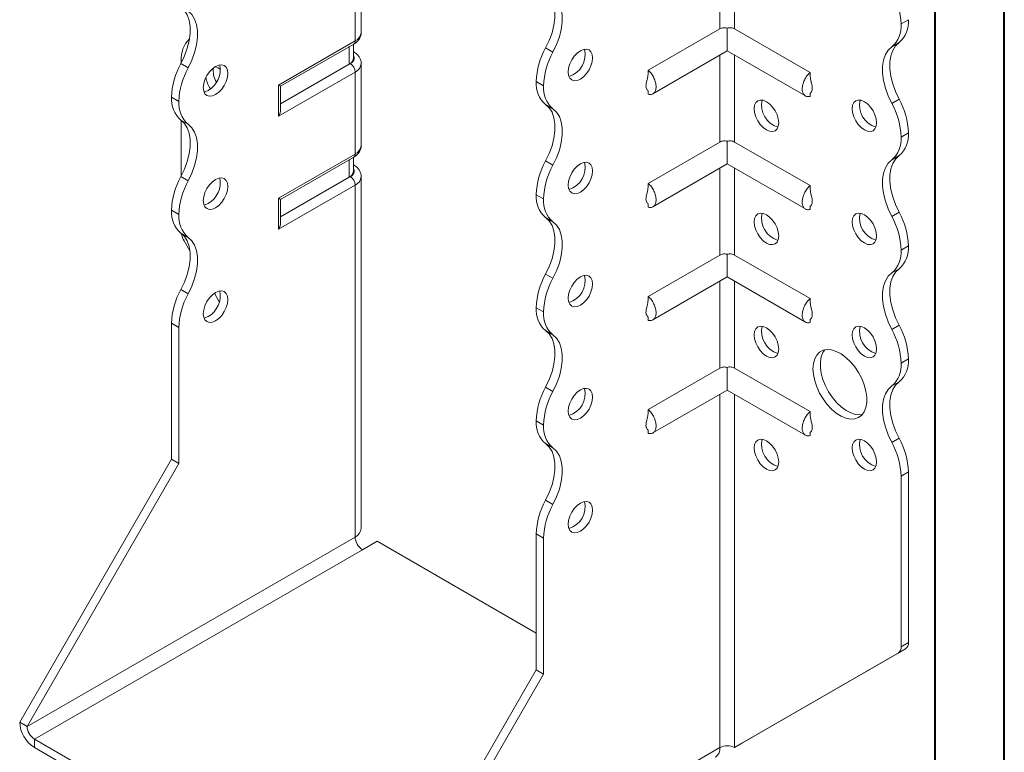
# Model space of a CAD drawing. Header units: millimetres. Extents: x 0 to 210, y 0 to 297.
# Tile 3 of 6: x 139 to 210, y 59 to 112. Entities that reach past the tile are written whole.
import ezdxf

# ---------------------------------------------------------------- set-up
doc = ezdxf.new("R2010")
doc.units = ezdxf.units.MM

msp = doc.modelspace()

# ---------------------------------------------------------------- linework, layer by layer
at = {"color": 7, "linetype": 'Continuous', "lineweight": 40}
for p, q in [((210.079, 0.215), (210.079, 297.215)), ((205.079, 5.215), (205.079, 292.215))]:
    msp.add_line(p, q, dxfattribs=at)
at = {"color": 7, "linetype": 'Continuous', "lineweight": 15}
for p, q in [((163.646, 111.441), (163.646, 117.361)), ((189.546, 117.972), (189.546, 111.695)), ((190.607, 111.695), (190.607, 117.972)), ((163.206, 110.829), (163.206, 116.749)), ((203.158, 112.364), (202.627, 112.058)), ((202.627, 112.057), (203.158, 112.364)), ((203.158, 112.364), (203.158, 112.364)), ((189.546, 111.695), (184.374, 108.71)), ((190.076, 111.75), (190.076, 110.112)), ((190.607, 111.695), (196.051, 108.552)), ((202.627, 112.058), (202.627, 112.057)), ((157.68, 107.639), (163.206, 110.829)), ((157.827, 107.554), (163.103, 110.6)), ((162.787, 109.158), (162.787, 110.417)), ((163.079, 109.566), (163.079, 110.587)), ((176.963, 110.324), (177.493, 110.018)), ((202.482, 110.712), (201.952, 110.406)), ((163.103, 110.037), (163.079, 110.05)), ((163.103, 110.037), (163.079, 110.048)), ((184.711, 107.015), (190.076, 110.112)), ((189.546, 109.806), (189.546, 103.53)), ((190.076, 110.112), (195.714, 106.858)), ((190.607, 103.53), (190.607, 109.806)), ((150.623, 109.198), (151.153, 108.892)), ((150.655, 109.399), (150.655, 109.259)), ((162.787, 109.158), (157.827, 106.294)), ((162.853, 109.196), (162.787, 109.158)), ((163.646, 103.276), (163.646, 109.196)), ((163.206, 108.583), (157.68, 105.393)), ((163.206, 102.663), (163.206, 108.583)), ((157.68, 105.393), (157.68, 107.639)), ((157.827, 105.886), (157.827, 107.554)), ((176.818, 107.587), (176.288, 107.893)), ((176.288, 107.892), (176.288, 107.893)), ((176.288, 107.892), (176.818, 107.586)), ((176.818, 107.586), (176.818, 107.587)), ((150.478, 106.462), (149.948, 106.768)), ((149.948, 106.767), (149.948, 106.768)), ((149.948, 106.767), (150.478, 106.461)), ((184.373, 107.204), (184.374, 106.981)), ((196.051, 107.041), (196.051, 106.824)), ((150.478, 106.461), (150.478, 106.462)), ((177.493, 105.935), (176.963, 106.242)), ((201.952, 106.323), (202.482, 106.629)), ((151.153, 104.81), (150.623, 105.116)), ((150.655, 105.093), (150.655, 101.094)), ((203.158, 104.198), (202.627, 103.892)), ((202.627, 103.891), (203.158, 104.197)), ((202.627, 103.892), (202.627, 103.891)), ((203.158, 104.198), (203.158, 104.197)), ((189.546, 103.53), (184.374, 100.544)), ((190.076, 103.584), (190.076, 101.947)), ((190.607, 103.53), (196.051, 100.387)), ((157.68, 99.473), (163.206, 102.663)), ((157.827, 99.389), (163.103, 102.435)), ((163.079, 101.4), (163.079, 102.421)), ((202.483, 102.547), (201.952, 102.241)), ((162.787, 100.992), (162.787, 102.252)), ((163.103, 101.871), (163.079, 101.885)), ((163.103, 101.872), (163.079, 101.883)), ((176.963, 102.159), (177.493, 101.852)), ((184.711, 98.85), (190.076, 101.947)), ((190.076, 101.947), (195.714, 98.692)), ((150.623, 101.033), (151.153, 100.727)), ((162.787, 100.992), (157.827, 98.129)), ((162.853, 101.03), (162.787, 100.992)), ((163.646, 75.615), (163.646, 101.03)), ((189.546, 101.641), (189.546, 95.365)), ((190.607, 95.365), (190.607, 101.641)), ((163.206, 100.418), (157.68, 97.228)), ((163.206, 75.003), (163.206, 100.418)), ((176.818, 99.421), (176.288, 99.727)), ((176.288, 99.727), (176.818, 99.421)), ((176.288, 99.727), (176.288, 99.727)), ((157.68, 97.228), (157.68, 99.473)), ((157.827, 97.721), (157.827, 99.389)), ((176.818, 99.421), (176.818, 99.421)), ((184.373, 99.039), (184.374, 98.816)), ((196.051, 98.876), (196.051, 98.659)), ((150.478, 98.297), (149.948, 98.603)), ((149.948, 98.602), (149.948, 98.603)), ((149.948, 98.602), (150.478, 98.296)), ((150.478, 98.296), (150.478, 98.297)), ((201.952, 98.157), (202.483, 98.463)), ((177.493, 97.77), (176.963, 98.076)), ((151.154, 96.645), (150.623, 96.951)), ((151.279, 95.662), (150.862, 96.384)), ((203.158, 96.033), (202.627, 95.727)), ((202.627, 95.726), (203.158, 96.032)), ((203.158, 96.033), (203.158, 96.032)), ((189.546, 95.365), (184.374, 92.379)), ((190.076, 95.419), (190.076, 93.781)), ((190.607, 95.365), (196.051, 92.222)), ((202.627, 95.727), (202.627, 95.726)), ((176.963, 93.993), (177.493, 93.687)), ((202.483, 94.381), (201.952, 94.075)), ((184.711, 90.684), (190.076, 93.781)), ((189.546, 93.475), (189.546, 87.199)), ((190.076, 93.781), (195.714, 90.527)), ((190.607, 87.199), (190.607, 93.475)), ((150.623, 92.868), (151.154, 92.562)), ((153.402, 91.984), (153.043, 92.607)), ((176.818, 91.257), (176.288, 91.563)), ((176.288, 91.561), (176.288, 91.563)), ((176.288, 91.561), (176.818, 91.255)), ((176.818, 91.255), (176.818, 91.257)), ((150.478, 90.131), (149.948, 90.437)), ((149.948, 80.618), (149.948, 90.437)), ((184.373, 90.874), (184.374, 90.65)), ((196.051, 90.711), (196.051, 90.493)), ((201.952, 89.992), (202.483, 90.298)), ((150.478, 80.312), (150.478, 90.131)), ((177.493, 89.605), (176.963, 89.911)), ((203.158, 87.868), (202.627, 87.562)), ((202.627, 87.56), (203.158, 87.867)), ((202.627, 87.562), (202.627, 87.56)), ((203.158, 87.868), (203.158, 87.867)), ((189.546, 87.199), (184.374, 84.213)), ((190.076, 87.254), (190.076, 85.616)), ((190.607, 87.199), (196.051, 84.056)), ((202.483, 86.216), (201.952, 85.91)), ((176.963, 85.827), (177.493, 85.521)), ((184.711, 82.519), (190.076, 85.616)), ((189.546, 85.31), (189.546, 59.798)), ((190.076, 85.616), (195.714, 82.362)), ((190.607, 59.798), (190.607, 85.31)), ((176.818, 83.091), (176.288, 83.397)), ((176.288, 83.397), (176.818, 83.091)), ((176.288, 83.397), (176.288, 83.397)), ((176.818, 83.091), (176.818, 83.091)), ((184.373, 82.708), (184.374, 82.485)), ((196.051, 82.545), (196.051, 82.328)), ((201.952, 81.826), (202.483, 82.132)), ((177.493, 81.439), (176.963, 81.745)), ((138.988, 61.634), (149.948, 80.618)), ((150.478, 80.312), (149.948, 80.618)), ((139.518, 61.328), (150.478, 80.312)), ((203.158, 79.702), (202.627, 79.396)), ((203.158, 79.702), (203.158, 67.384)), ((202.627, 79.396), (202.627, 67.077)), ((176.963, 77.662), (177.493, 77.356)), ((163.206, 75.003), (139.518, 61.328)), ((163.737, 74.085), (164.797, 74.697)), ((176.288, 68.064), (164.797, 74.697)), ((176.818, 74.925), (176.288, 75.231)), ((176.288, 65.412), (176.288, 75.231)), ((176.818, 65.106), (176.818, 74.925)), ((140.048, 60.41), (163.737, 74.085)), ((191.137, 60.104), (202.951, 66.926)), ((202.951, 66.926), (202.42, 66.62)), ((202.627, 67.077), (203.158, 67.384)), ((190.607, 59.798), (202.42, 66.62)), ((165.327, 46.429), (176.288, 65.412)), ((176.288, 65.412), (176.818, 65.106)), ((165.858, 46.123), (176.818, 65.106)), ((139.518, 61.328), (138.988, 61.634)), ((140.048, 60.41), (164.797, 46.123)), ((140.048, 60.41), (140.048, 59.797)), ((140.048, 59.797), (164.797, 45.51)), ((165.858, 46.123), (189.546, 59.798)), ((189.546, 59.798), (189.546, 59.797)), ((190.607, 59.798), (191.137, 60.104))]:
    msp.add_line(p, q, dxfattribs=at)
at = {"color": 7, "linetype": 'Continuous', "lineweight": 15, "flags": 128}
for points in [[(176.963, 110.324), (177.222, 110.869), (177.423, 111.424), (177.56, 111.973), (177.63, 112.502), (177.629, 112.998), (177.56, 113.448), (177.423, 113.839), (177.222, 114.162), (176.963, 114.407)], [(177.493, 110.018), (177.753, 110.563), (177.954, 111.117), (178.091, 111.667), (178.16, 112.196), (178.16, 112.692), (178.09, 113.142), (177.953, 113.533), (177.753, 113.855), (177.493, 114.101)], [(150.623, 113.282), (150.883, 113.036), (151.083, 112.714), (151.22, 112.323), (151.29, 111.873), (151.29, 111.377), (151.22, 110.847), (151.083, 110.298), (150.883, 109.744), (150.623, 109.198)], [(151.153, 108.892), (151.413, 109.437), (151.614, 109.992), (151.751, 110.541), (151.82, 111.071), (151.82, 111.567), (151.751, 112.016), (151.614, 112.408), (151.413, 112.73), (151.153, 112.976)], [(179.47, 110.118), (179.241, 109.951), (179.028, 109.726), (178.845, 109.458), (178.704, 109.166), (178.616, 108.868), (178.586, 108.587), (178.616, 108.34), (178.704, 108.145), (178.845, 108.015), (179.028, 107.958), (179.241, 107.979), (179.47, 108.076), (179.698, 108.243), (179.912, 108.468), (180.095, 108.736), (180.235, 109.029), (180.323, 109.326), (180.354, 109.607), (180.323, 109.854), (180.235, 110.049), (180.095, 110.18), (179.912, 110.236), (179.698, 110.215), (179.47, 110.118)], [(201.952, 106.323), (201.693, 106.868), (201.492, 107.422), (201.355, 107.972), (201.286, 108.501), (201.286, 108.997), (201.355, 109.447), (201.492, 109.838), (201.693, 110.16), (201.952, 110.406)], [(202.482, 110.712), (202.223, 110.467), (202.022, 110.144), (201.885, 109.753), (201.816, 109.303), (201.816, 108.807), (201.885, 108.278), (202.022, 107.729), (202.223, 107.174), (202.482, 106.629)], [(153.13, 108.993), (152.901, 108.826), (152.688, 108.601), (152.505, 108.333), (152.364, 108.04), (152.276, 107.743), (152.246, 107.462), (152.276, 107.215), (152.364, 107.02), (152.505, 106.889), (152.688, 106.833), (152.901, 106.854), (153.13, 106.951), (153.359, 107.118), (153.572, 107.343), (153.755, 107.611), (153.895, 107.903), (153.984, 108.201), (154.014, 108.482), (153.984, 108.729), (153.895, 108.924), (153.755, 109.054), (153.572, 109.111), (153.359, 109.09), (153.13, 108.993)], [(153.483, 108.766), (153.307, 108.889), (153.105, 108.978)], [(152.6, 107.257), (152.371, 107.16), (152.299, 107.145)], [(176.963, 102.159), (177.222, 102.704), (177.423, 103.258), (177.56, 103.807), (177.63, 104.337), (177.629, 104.833), (177.56, 105.283), (177.423, 105.674), (177.222, 105.996), (176.963, 106.242)], [(177.493, 101.852), (177.753, 102.398), (177.954, 102.952), (178.091, 103.501), (178.16, 104.031), (178.16, 104.527), (178.09, 104.976), (177.953, 105.368), (177.753, 105.69), (177.493, 105.935)], [(192.021, 105.932), (192.051, 106.179), (192.139, 106.374), (192.28, 106.504), (192.463, 106.561), (192.676, 106.54), (192.905, 106.443), (193.133, 106.276), (193.347, 106.051), (193.53, 105.783), (193.67, 105.49), (193.758, 105.193), (193.789, 104.912), (193.758, 104.665), (193.67, 104.47), (193.53, 104.339), (193.347, 104.283), (193.133, 104.304), (192.905, 104.401), (192.676, 104.568), (192.463, 104.793), (192.28, 105.061), (192.139, 105.354), (192.051, 105.651), (192.021, 105.932)], [(199.092, 105.933), (199.122, 106.18), (199.21, 106.375), (199.351, 106.505), (199.534, 106.562), (199.747, 106.541), (199.976, 106.443), (200.204, 106.276), (200.418, 106.051), (200.601, 105.784), (200.741, 105.491), (200.829, 105.194), (200.86, 104.912), (200.829, 104.666), (200.741, 104.47), (200.601, 104.34), (200.418, 104.284), (200.204, 104.305), (199.976, 104.402), (199.747, 104.569), (199.534, 104.794), (199.351, 105.062), (199.21, 105.354), (199.122, 105.651), (199.092, 105.933)], [(150.623, 105.116), (150.883, 104.871), (151.083, 104.548), (151.22, 104.157), (151.29, 103.708), (151.29, 103.212), (151.22, 102.682), (151.083, 102.133), (150.883, 101.578), (150.623, 101.033)], [(151.153, 100.727), (151.413, 101.272), (151.614, 101.826), (151.751, 102.376), (151.82, 102.905), (151.82, 103.402), (151.751, 103.851), (151.614, 104.242), (151.413, 104.565), (151.153, 104.81)], [(202.483, 102.547), (202.223, 102.301), (202.022, 101.979), (201.885, 101.588), (201.816, 101.138), (201.816, 100.642), (201.885, 100.112), (202.022, 99.563), (202.223, 99.008), (202.483, 98.463)], [(179.47, 101.952), (179.241, 101.786), (179.028, 101.561), (178.845, 101.293), (178.704, 101), (178.616, 100.703), (178.586, 100.421), (178.616, 100.175), (178.704, 99.979), (178.845, 99.849), (179.028, 99.793), (179.241, 99.814), (179.47, 99.911), (179.698, 100.078), (179.912, 100.303), (180.095, 100.571), (180.235, 100.863), (180.323, 101.16), (180.354, 101.442), (180.323, 101.689), (180.235, 101.884), (180.095, 102.014), (179.912, 102.071), (179.698, 102.05), (179.47, 101.952)], [(201.952, 98.157), (201.693, 98.702), (201.492, 99.257), (201.355, 99.806), (201.286, 100.336), (201.286, 100.832), (201.355, 101.281), (201.492, 101.673), (201.693, 101.995), (201.952, 102.241)], [(153.13, 100.827), (152.901, 100.66), (152.688, 100.435), (152.505, 100.167), (152.364, 99.875), (152.276, 99.578), (152.246, 99.296), (152.276, 99.049), (152.364, 98.854), (152.505, 98.724), (152.688, 98.667), (152.901, 98.689), (153.13, 98.786), (153.359, 98.953), (153.572, 99.178), (153.755, 99.446), (153.895, 99.738), (153.984, 100.035), (154.014, 100.317), (153.984, 100.564), (153.895, 100.759), (153.755, 100.889), (153.572, 100.946), (153.359, 100.924), (153.13, 100.827)], [(152.6, 99.092), (152.371, 98.995), (152.299, 98.979)], [(192.021, 97.767), (192.051, 98.014), (192.139, 98.209), (192.28, 98.339), (192.463, 98.396), (192.676, 98.375), (192.905, 98.277), (193.133, 98.11), (193.347, 97.885), (193.53, 97.617), (193.67, 97.325), (193.758, 97.028), (193.789, 96.746), (193.758, 96.5), (193.67, 96.304), (193.53, 96.174), (193.347, 96.117), (193.133, 96.139), (192.905, 96.236), (192.676, 96.403), (192.463, 96.628), (192.28, 96.896), (192.139, 97.188), (192.051, 97.485), (192.021, 97.767)], [(199.092, 97.767), (199.122, 98.014), (199.21, 98.209), (199.351, 98.34), (199.534, 98.396), (199.747, 98.375), (199.976, 98.278), (200.204, 98.111), (200.418, 97.886), (200.601, 97.618), (200.741, 97.326), (200.829, 97.029), (200.86, 96.747), (200.829, 96.5), (200.741, 96.305), (200.601, 96.175), (200.418, 96.118), (200.204, 96.139), (199.976, 96.237), (199.747, 96.403), (199.534, 96.628), (199.351, 96.896), (199.21, 97.189), (199.122, 97.486), (199.092, 97.767)], [(176.963, 93.993), (177.222, 94.538), (177.423, 95.092), (177.56, 95.642), (177.63, 96.171), (177.63, 96.667), (177.56, 97.117), (177.423, 97.508), (177.222, 97.831), (176.963, 98.076)], [(177.493, 93.687), (177.753, 94.232), (177.954, 94.786), (178.09, 95.336), (178.16, 95.865), (178.16, 96.361), (178.09, 96.811), (177.954, 97.202), (177.753, 97.525), (177.493, 97.77)], [(150.623, 96.951), (150.883, 96.705), (151.084, 96.383), (151.22, 95.992), (151.29, 95.542), (151.29, 95.046), (151.22, 94.517), (151.084, 93.967), (150.883, 93.413), (150.623, 92.868)], [(151.154, 92.562), (151.413, 93.107), (151.614, 93.661), (151.751, 94.211), (151.82, 94.74), (151.82, 95.236), (151.751, 95.686), (151.614, 96.077), (151.413, 96.399), (151.154, 96.645)], [(179.47, 93.787), (179.241, 93.62), (179.028, 93.395), (178.845, 93.127), (178.704, 92.835), (178.616, 92.538), (178.586, 92.256), (178.616, 92.009), (178.704, 91.814), (178.845, 91.684), (179.028, 91.627), (179.241, 91.648), (179.47, 91.746), (179.698, 91.912), (179.912, 92.137), (180.095, 92.405), (180.235, 92.698), (180.323, 92.995), (180.354, 93.277), (180.323, 93.523), (180.235, 93.719), (180.095, 93.849), (179.912, 93.905), (179.698, 93.884), (179.47, 93.787)], [(201.952, 89.992), (201.693, 90.537), (201.492, 91.091), (201.355, 91.641), (201.286, 92.17), (201.286, 92.666), (201.355, 93.116), (201.492, 93.507), (201.693, 93.83), (201.952, 94.075)], [(202.483, 94.381), (202.223, 94.136), (202.022, 93.813), (201.885, 93.422), (201.816, 92.973), (201.816, 92.476), (201.885, 91.947), (202.022, 91.398), (202.223, 90.843), (202.483, 90.298)], [(153.13, 92.662), (152.901, 92.495), (152.688, 92.27), (152.505, 92.002), (152.364, 91.71), (152.276, 91.412), (152.246, 91.131), (152.276, 90.884), (152.364, 90.689), (152.505, 90.559), (152.688, 90.502), (152.901, 90.523), (153.13, 90.62), (153.359, 90.787), (153.572, 91.012), (153.755, 91.28), (153.895, 91.573), (153.984, 91.87), (154.014, 92.151), (153.984, 92.398), (153.895, 92.593), (153.755, 92.724), (153.572, 92.78), (153.359, 92.759), (153.13, 92.662)], [(152.6, 90.927), (152.371, 90.829), (152.299, 90.814)], [(176.963, 85.827), (177.222, 86.373), (177.423, 86.927), (177.56, 87.476), (177.63, 88.006), (177.63, 88.502), (177.56, 88.952), (177.423, 89.343), (177.222, 89.665), (176.963, 89.911)], [(177.493, 85.521), (177.753, 86.066), (177.954, 86.621), (178.09, 87.17), (178.16, 87.7), (178.16, 88.196), (178.09, 88.645), (177.954, 89.037), (177.753, 89.359), (177.493, 89.605)], [(192.021, 89.601), (192.051, 89.848), (192.139, 90.043), (192.28, 90.174), (192.463, 90.23), (192.676, 90.209), (192.905, 90.112), (193.133, 89.945), (193.347, 89.72), (193.53, 89.452), (193.67, 89.16), (193.758, 88.862), (193.789, 88.581), (193.758, 88.334), (193.67, 88.139), (193.53, 88.009), (193.347, 87.952), (193.133, 87.973), (192.905, 88.07), (192.676, 88.237), (192.463, 88.462), (192.28, 88.73), (192.139, 89.023), (192.051, 89.32), (192.021, 89.601)], [(199.092, 89.602), (199.122, 89.849), (199.21, 90.044), (199.351, 90.174), (199.534, 90.231), (199.747, 90.21), (199.976, 90.112), (200.204, 89.946), (200.418, 89.721), (200.601, 89.453), (200.741, 89.16), (200.829, 88.863), (200.86, 88.582), (200.829, 88.335), (200.741, 88.14), (200.601, 88.009), (200.418, 87.953), (200.204, 87.974), (199.976, 88.071), (199.747, 88.238), (199.534, 88.463), (199.351, 88.731), (199.21, 89.023), (199.122, 89.32), (199.092, 89.602)], [(196.263, 87.152), (196.295, 87.535), (196.387, 87.87), (196.539, 88.145), (196.744, 88.352), (196.996, 88.485), (197.287, 88.539), (197.607, 88.512), (197.947, 88.405), (198.295, 88.222), (198.641, 87.969), (198.972, 87.653), (199.279, 87.285), (199.552, 86.877), (199.781, 86.441), (199.96, 85.992), (200.082, 85.545), (200.145, 85.113), (200.145, 84.71), (200.082, 84.35), (199.96, 84.044), (199.781, 83.802), (199.552, 83.631), (199.279, 83.537), (198.972, 83.524), (198.641, 83.591), (198.295, 83.736), (197.947, 83.955), (197.607, 84.241), (197.287, 84.584), (196.996, 84.974), (196.744, 85.398), (196.539, 85.842), (196.387, 86.292), (196.295, 86.733), (196.263, 87.152)], [(197.124, 88.52), (196.986, 88.321), (196.864, 88.015), (196.802, 87.655), (196.802, 87.253), (196.864, 86.82), (196.986, 86.373), (197.165, 85.924), (197.394, 85.488), (197.667, 85.08), (197.974, 84.712), (198.306, 84.396), (198.651, 84.143), (198.999, 83.96), (199.339, 83.853), (199.66, 83.826), (199.822, 83.846)], [(202.483, 86.216), (202.223, 85.97), (202.022, 85.648), (201.885, 85.257), (201.816, 84.807), (201.816, 84.311), (201.885, 83.781), (202.022, 83.232), (202.223, 82.678), (202.483, 82.132)], [(179.47, 85.622), (179.241, 85.455), (179.028, 85.23), (178.845, 84.962), (178.704, 84.669), (178.616, 84.372), (178.586, 84.091), (178.616, 83.844), (178.704, 83.649), (178.845, 83.518), (179.028, 83.462), (179.241, 83.483), (179.47, 83.58), (179.698, 83.747), (179.912, 83.972), (180.095, 84.24), (180.235, 84.532), (180.323, 84.83), (180.354, 85.111), (180.323, 85.358), (180.235, 85.553), (180.095, 85.683), (179.912, 85.74), (179.698, 85.719), (179.47, 85.622)], [(201.952, 81.826), (201.693, 82.371), (201.492, 82.926), (201.355, 83.475), (201.286, 84.005), (201.286, 84.501), (201.355, 84.951), (201.492, 85.342), (201.693, 85.664), (201.952, 85.91)], [(192.021, 81.436), (192.051, 81.683), (192.139, 81.878), (192.28, 82.008), (192.463, 82.065), (192.676, 82.044), (192.905, 81.946), (193.133, 81.78), (193.347, 81.555), (193.53, 81.287), (193.67, 80.994), (193.758, 80.697), (193.789, 80.415), (193.758, 80.169), (193.67, 79.973), (193.53, 79.843), (193.347, 79.787), (193.133, 79.808), (192.905, 79.905), (192.676, 80.072), (192.463, 80.297), (192.28, 80.565), (192.139, 80.857), (192.051, 81.154), (192.021, 81.436)], [(199.092, 81.437), (199.122, 81.683), (199.21, 81.879), (199.351, 82.009), (199.534, 82.065), (199.747, 82.044), (199.976, 81.947), (200.204, 81.78), (200.418, 81.555), (200.601, 81.287), (200.741, 80.995), (200.829, 80.698), (200.86, 80.416), (200.829, 80.169), (200.741, 79.974), (200.601, 79.844), (200.418, 79.787), (200.204, 79.808), (199.976, 79.906), (199.747, 80.073), (199.534, 80.298), (199.351, 80.565), (199.21, 80.858), (199.122, 81.155), (199.092, 81.437)], [(176.963, 77.662), (177.222, 78.207), (177.423, 78.762), (177.56, 79.311), (177.63, 79.841), (177.63, 80.337), (177.56, 80.786), (177.423, 81.177), (177.222, 81.5), (176.963, 81.745)], [(177.493, 77.356), (177.753, 77.901), (177.954, 78.456), (178.09, 79.005), (178.16, 79.534), (178.16, 80.03), (178.09, 80.48), (177.954, 80.871), (177.753, 81.194), (177.493, 81.439)], [(179.47, 77.456), (179.241, 77.289), (179.028, 77.064), (178.845, 76.796), (178.704, 76.504), (178.616, 76.207), (178.586, 75.925), (178.616, 75.678), (178.704, 75.483), (178.845, 75.353), (179.028, 75.296), (179.241, 75.318), (179.47, 75.415), (179.698, 75.582), (179.912, 75.807), (180.095, 76.075), (180.235, 76.367), (180.323, 76.664), (180.354, 76.946), (180.323, 77.193), (180.235, 77.388), (180.095, 77.518), (179.912, 77.575), (179.698, 77.553), (179.47, 77.456)]]:
    msp.add_lwpolyline(points, dxfattribs=at)
at = {"color": 7, "linetype": 'Continuous', "lineweight": 15}
for centre, radius, start, end in [((197.322, 111.893), 5.308, 1.78273, 29.26742), ((201.205, 112.198), 1.96, 310.68797, 4.83571), ((200.674, 111.892), 1.96, 310.68797, 4.83571), ((152.656, 109.556), 2.008, 134.70158, 184.47927), ((162.895, 111.516), 0.754, 294.37466, 354.3052), ((162.961, 110.802), 0.246, 305.01333, 6.29885), ((181.597, 107.728), 5.312, 150.73691, 178.21768), ((178.171, 109.847), 1.645, 286.50732, 13.49805), ((162.579, 109.616), 0.503, 294.37466, 354.3052), ((162.703, 109.6), 0.431, 290.26685, 29.20572), ((182.127, 107.421), 5.312, 150.73691, 178.21768), ((155.254, 106.603), 5.308, 150.73258, 178.21727), ((155.784, 106.297), 5.308, 150.73258, 178.21727), ((151.729, 108.76), 1.737, 300.09623, 11.47264), ((154.547, 108.678), 1.589, 172.49112, 211.152), ((162.439, 108.548), 0.768, 2.60548, 57.39452), ((162.91, 109.259), 0.738, 293.67078, 355.26631), ((154.385, 108.499), 1.973, 188.68352, 214.85578), ((178.239, 107.727), 1.959, 175.16254, 229.32327), ((178.77, 107.421), 1.959, 175.16254, 229.32327), ((151.9, 106.602), 1.959, 175.16254, 229.32327), ((152.43, 106.296), 1.959, 175.16254, 229.32327), ((194.203, 106.171), 1.645, 166.50195, 253.49268), ((201.274, 106.172), 1.645, 166.50195, 253.49268), ((197.318, 103.726), 5.312, 1.78232, 29.26309), ((197.849, 104.033), 5.312, 1.78232, 29.26309), ((200.676, 103.726), 1.959, 310.67673, 4.83746), ((201.206, 104.032), 1.959, 310.67673, 4.83746), ((162.895, 103.351), 0.754, 294.37466, 354.3052), ((162.961, 102.636), 0.246, 305.01333, 6.29885), ((181.597, 99.562), 5.312, 150.73691, 178.21768), ((182.127, 99.256), 5.312, 150.73691, 178.21768), ((178.171, 101.681), 1.645, 286.50732, 13.49805), ((155.254, 98.438), 5.308, 150.73258, 178.21727), ((162.579, 101.45), 0.503, 294.37466, 354.3052), ((162.703, 101.435), 0.431, 290.26685, 29.20572), ((162.439, 100.383), 0.768, 2.60548, 57.39452), ((162.91, 101.094), 0.738, 293.67078, 355.26631), ((155.784, 98.132), 5.308, 150.73258, 178.21727), ((151.729, 100.594), 1.737, 300.09623, 11.47264), ((178.239, 99.562), 1.959, 175.16254, 229.32327), ((178.77, 99.256), 1.959, 175.16254, 229.32327), ((151.901, 98.437), 1.96, 175.16429, 229.31203), ((152.431, 98.131), 1.96, 175.16429, 229.31203), ((194.203, 98.006), 1.645, 166.50195, 253.49268), ((201.274, 98.007), 1.645, 166.50195, 253.49268), ((197.322, 95.562), 5.308, 1.78273, 29.26742), ((197.852, 95.868), 5.308, 1.78273, 29.26742), ((152.205, 97.174), 1.558, 189.47969, 210.49007), ((201.206, 95.867), 1.959, 310.67673, 4.83746), ((200.676, 95.561), 1.959, 310.67673, 4.83746), ((181.593, 91.398), 5.308, 150.73258, 178.21727), ((178.171, 93.516), 1.645, 286.50732, 13.49805), ((182.124, 91.091), 5.308, 150.73258, 178.21727), ((155.257, 90.272), 5.312, 150.73691, 178.21768), ((155.787, 89.965), 5.312, 150.73691, 178.21768), ((151.729, 92.429), 1.737, 300.09623, 11.47264), ((178.239, 91.396), 1.959, 175.16254, 229.32327), ((178.77, 91.09), 1.959, 175.16254, 229.32327), ((197.852, 87.703), 5.308, 1.78273, 29.26742), ((194.203, 89.841), 1.645, 166.50195, 253.49268), ((201.274, 89.841), 1.645, 166.50195, 253.49268), ((197.322, 87.397), 5.308, 1.78273, 29.26742), ((200.676, 87.395), 1.959, 310.67673, 4.83746), ((201.206, 87.701), 1.959, 310.67673, 4.83746), ((181.593, 83.232), 5.308, 150.73258, 178.21727), ((182.124, 82.926), 5.308, 150.73258, 178.21727), ((178.171, 85.35), 1.645, 286.50732, 13.49805), ((178.241, 83.232), 1.96, 175.16429, 229.31203), ((178.771, 82.925), 1.96, 175.16429, 229.31203), ((194.203, 81.675), 1.645, 166.50195, 253.49268), ((201.274, 81.676), 1.645, 166.50195, 253.49268), ((197.322, 79.231), 5.308, 1.78273, 29.26742), ((197.852, 79.537), 5.308, 1.78273, 29.26742), ((181.597, 75.066), 5.312, 150.73691, 178.21768), ((178.171, 77.185), 1.645, 286.50732, 13.49805), ((182.127, 74.76), 5.312, 150.73691, 178.21768), ((162.895, 75.69), 0.754, 294.37466, 354.3052), ((164.358, 75.056), 1.153, 182.60548, 237.39452), ((202.127, 67.028), 0.503, 305.69804, 5.62038), ((202.657, 67.334), 0.503, 305.69804, 5.62038), ((141.291, 61.739), 2.305, 182.60548, 237.39452), ((140.67, 61.381), 1.153, 182.60548, 237.39452), ((188.811, 59.716), 0.739, 305.01333, 6.29885), ((190.076, 58.774), 1.153, 62.60967, 117.39033)]:
    msp.add_arc(centre, radius, start, end, dxfattribs=at)
for centre, major_axis, ratio, start_param, end_param in [((157.327, 107.843), (0.5, -0.289), 0.00007, 0.000041, 0.785439), ((157.327, 105.597), (0.354, 0.612), 0.577335, 4.71243, 5.497828), ((157.327, 99.677), (0.5, -0.289), 0.00007, 0.000041, 0.785439), ((157.327, 97.432), (0.354, 0.612), 0.577335, 4.71243, 5.497828)]:
    msp.add_ellipse(centre, major_axis=major_axis, ratio=ratio, start_param=start_param, end_param=end_param, dxfattribs=at)
for points, knots in [([(190.076, 111.75), (190.03, 111.764), (189.982, 111.773), (189.886, 111.782), (189.839, 111.781), (189.702, 111.764), (189.617, 111.736), (189.546, 111.695)], [0, 0, 0, 0, 0.25, 0.25, 0.5, 0.5, 1, 1, 1, 1]), ([(190.607, 111.695), (190.571, 111.716), (190.532, 111.733), (190.449, 111.76), (190.405, 111.77), (190.268, 111.786), (190.17, 111.779), (190.076, 111.75)], [0, 0, 0, 0, 0.25, 0.25, 0.5, 0.5, 1, 1, 1, 1]), ([(163.103, 110.6), (163.154, 110.632), (163.283, 110.713), (163.451, 110.878), (163.581, 111.094), (163.646, 111.288), (163.638, 111.403), (163.636, 111.437)], [0, 0, 0, 0, 0.168816, 0.426424, 0.667517, 0.900197, 1, 1, 1, 1]), ([(163.636, 109.199), (163.637, 109.249), (163.64, 109.382), (163.561, 109.586), (163.421, 109.792), (163.26, 109.939), (163.144, 110.011), (163.103, 110.037)], [0, 0, 0, 0, 0.143881, 0.382041, 0.617863, 0.86431, 1, 1, 1, 1]), ([(184.373, 108.506), (184.36, 108.389), (184.337, 108.19), (184.268, 107.951), (184.227, 107.772), (184.204, 107.62), (184.209, 107.487), (184.233, 107.397), (184.271, 107.316), (184.338, 107.253), (184.361, 107.209), (184.373, 107.185)], [0, 0, 0, 0, 0.183504, 0.31194, 0.386743, 0.467744, 0.560177, 0.6132, 0.6742, 0.824602, 1, 1, 1, 1]), ([(184.374, 106.981), (184.414, 106.971), (184.454, 106.965), (184.53, 106.963), (184.567, 106.966), (184.636, 106.98), (184.668, 106.992), (184.729, 107.024), (184.757, 107.044), (184.807, 107.092), (184.83, 107.12), (184.869, 107.183), (184.886, 107.219), (184.912, 107.295), (184.922, 107.336), (184.936, 107.423), (184.939, 107.47), (184.939, 107.567), (184.936, 107.617), (184.922, 107.72), (184.912, 107.773), (184.872, 107.935), (184.833, 108.043), (184.731, 108.257), (184.671, 108.359), (184.567, 108.502), (184.53, 108.547), (184.453, 108.633), (184.414, 108.672), (184.374, 108.71)], [0, 0, 0, 0, 0.0625, 0.0625, 0.125, 0.125, 0.1875, 0.1875, 0.25, 0.25, 0.3125, 0.3125, 0.375, 0.375, 0.4375, 0.4375, 0.5, 0.5, 0.5625, 0.5625, 0.625, 0.625, 0.75, 0.75, 0.875, 0.875, 0.9375, 0.9375, 1, 1, 1, 1]), ([(196.051, 108.552), (196.011, 108.515), (195.971, 108.476), (195.895, 108.391), (195.858, 108.345), (195.789, 108.25), (195.757, 108.201), (195.696, 108.1), (195.668, 108.047), (195.618, 107.94), (195.595, 107.887), (195.556, 107.779), (195.539, 107.724), (195.513, 107.617), (195.503, 107.564), (195.489, 107.461), (195.486, 107.41), (195.486, 107.265), (195.499, 107.177), (195.552, 107.023), (195.592, 106.96), (195.693, 106.863), (195.754, 106.831), (195.858, 106.809), (195.894, 106.805), (195.971, 106.808), (196.011, 106.814), (196.051, 106.824)], [0, 0, 0, 0, 0.0625, 0.0625, 0.125, 0.125, 0.1875, 0.1875, 0.25, 0.25, 0.3125, 0.3125, 0.375, 0.375, 0.4375, 0.4375, 0.5, 0.5, 0.625, 0.625, 0.75, 0.75, 0.875, 0.875, 0.9375, 0.9375, 1, 1, 1, 1]), ([(196.056, 107.031), (196.059, 107.031), (196.065, 107.031), (196.114, 107.09), (196.175, 107.194), (196.21, 107.304), (196.218, 107.406), (196.214, 107.522), (196.177, 107.72), (196.092, 108.002), (196.066, 108.226), (196.051, 108.348)], [0, 0, 0, 0, 0.08308, 0.205474, 0.329774, 0.435047, 0.48189, 0.527082, 0.637091, 0.80214, 1, 1, 1, 1]), ([(163.103, 102.435), (163.154, 102.467), (163.283, 102.548), (163.451, 102.712), (163.581, 102.929), (163.646, 103.122), (163.638, 103.237), (163.636, 103.272)], [0, 0, 0, 0, 0.168816, 0.426424, 0.667517, 0.900197, 1, 1, 1, 1]), ([(190.076, 103.584), (190.03, 103.599), (189.982, 103.608), (189.886, 103.616), (189.839, 103.615), (189.702, 103.599), (189.617, 103.571), (189.546, 103.53)], [0, 0, 0, 0, 0.25, 0.25, 0.5, 0.5, 1, 1, 1, 1]), ([(190.607, 103.53), (190.571, 103.55), (190.532, 103.568), (190.449, 103.595), (190.405, 103.604), (190.268, 103.621), (190.17, 103.613), (190.076, 103.584)], [0, 0, 0, 0, 0.25, 0.25, 0.5, 0.5, 1, 1, 1, 1]), ([(163.636, 101.034), (163.637, 101.084), (163.64, 101.216), (163.561, 101.42), (163.421, 101.627), (163.26, 101.774), (163.144, 101.846), (163.103, 101.871)], [0, 0, 0, 0, 0.143881, 0.382041, 0.617863, 0.86431, 1, 1, 1, 1]), ([(184.373, 100.34), (184.36, 100.223), (184.337, 100.024), (184.268, 99.785), (184.227, 99.607), (184.204, 99.455), (184.209, 99.321), (184.233, 99.232), (184.271, 99.151), (184.338, 99.087), (184.361, 99.043), (184.373, 99.02)], [0, 0, 0, 0, 0.183504, 0.31194, 0.386743, 0.467744, 0.560177, 0.6132, 0.6742, 0.824602, 1, 1, 1, 1]), ([(184.374, 98.816), (184.414, 98.805), (184.454, 98.8), (184.53, 98.797), (184.567, 98.8), (184.636, 98.815), (184.668, 98.827), (184.729, 98.859), (184.757, 98.879), (184.807, 98.927), (184.83, 98.955), (184.869, 99.018), (184.886, 99.053), (184.912, 99.13), (184.922, 99.171), (184.936, 99.258), (184.939, 99.305), (184.939, 99.402), (184.936, 99.452), (184.922, 99.555), (184.912, 99.608), (184.872, 99.769), (184.833, 99.878), (184.731, 100.092), (184.671, 100.193), (184.567, 100.336), (184.53, 100.382), (184.453, 100.467), (184.414, 100.507), (184.374, 100.544)], [0, 0, 0, 0, 0.0625, 0.0625, 0.125, 0.125, 0.1875, 0.1875, 0.25, 0.25, 0.3125, 0.3125, 0.375, 0.375, 0.4375, 0.4375, 0.5, 0.5, 0.5625, 0.5625, 0.625, 0.625, 0.75, 0.75, 0.875, 0.875, 0.9375, 0.9375, 1, 1, 1, 1]), ([(196.051, 100.387), (196.011, 100.35), (195.971, 100.31), (195.895, 100.225), (195.858, 100.179), (195.789, 100.085), (195.757, 100.036), (195.696, 99.934), (195.668, 99.881), (195.618, 99.775), (195.595, 99.721), (195.556, 99.614), (195.539, 99.559), (195.513, 99.452), (195.503, 99.399), (195.489, 99.296), (195.486, 99.245), (195.486, 99.1), (195.499, 99.011), (195.552, 98.858), (195.592, 98.794), (195.693, 98.698), (195.754, 98.666), (195.858, 98.643), (195.894, 98.64), (195.971, 98.643), (196.011, 98.648), (196.051, 98.659)], [0, 0, 0, 0, 0.0625, 0.0625, 0.125, 0.125, 0.1875, 0.1875, 0.25, 0.25, 0.3125, 0.3125, 0.375, 0.375, 0.4375, 0.4375, 0.5, 0.5, 0.625, 0.625, 0.75, 0.75, 0.875, 0.875, 0.9375, 0.9375, 1, 1, 1, 1]), ([(196.056, 98.865), (196.059, 98.865), (196.065, 98.866), (196.114, 98.925), (196.175, 99.028), (196.21, 99.139), (196.218, 99.241), (196.214, 99.357), (196.177, 99.555), (196.092, 99.837), (196.066, 100.061), (196.051, 100.183)], [0, 0, 0, 0, 0.08308, 0.205474, 0.3297739, 0.4350469, 0.4818904, 0.5270815, 0.6370912, 0.80214, 1, 1, 1, 1]), ([(190.076, 95.419), (190.03, 95.433), (189.982, 95.443), (189.886, 95.451), (189.839, 95.45), (189.702, 95.434), (189.617, 95.406), (189.546, 95.365)], [0, 0, 0, 0, 0.25, 0.25, 0.5, 0.5, 1, 1, 1, 1]), ([(190.607, 95.365), (190.571, 95.385), (190.532, 95.402), (190.449, 95.429), (190.405, 95.439), (190.268, 95.455), (190.17, 95.448), (190.076, 95.419)], [0, 0, 0, 0, 0.25, 0.25, 0.5, 0.5, 1, 1, 1, 1]), ([(184.373, 92.175), (184.36, 92.058), (184.337, 91.859), (184.268, 91.62), (184.227, 91.441), (184.204, 91.289), (184.209, 91.156), (184.233, 91.066), (184.271, 90.985), (184.338, 90.922), (184.361, 90.878), (184.373, 90.854)], [0, 0, 0, 0, 0.183504, 0.31194, 0.386743, 0.467744, 0.560177, 0.6132, 0.6742, 0.824602, 1, 1, 1, 1]), ([(184.374, 90.65), (184.414, 90.64), (184.454, 90.634), (184.53, 90.632), (184.567, 90.635), (184.636, 90.65), (184.668, 90.661), (184.729, 90.693), (184.757, 90.714), (184.807, 90.762), (184.83, 90.789), (184.869, 90.852), (184.886, 90.888), (184.912, 90.964), (184.922, 91.005), (184.936, 91.093), (184.939, 91.139), (184.939, 91.236), (184.936, 91.286), (184.922, 91.389), (184.912, 91.443), (184.872, 91.604), (184.833, 91.712), (184.731, 91.926), (184.671, 92.028), (184.567, 92.171), (184.53, 92.216), (184.453, 92.302), (184.414, 92.342), (184.374, 92.379)], [0, 0, 0, 0, 0.0625, 0.0625, 0.125, 0.125, 0.1875, 0.1875, 0.25, 0.25, 0.3125, 0.3125, 0.375, 0.375, 0.4375, 0.4375, 0.5, 0.5, 0.5625, 0.5625, 0.625, 0.625, 0.75, 0.75, 0.875, 0.875, 0.9375, 0.9375, 1, 1, 1, 1]), ([(196.051, 92.222), (196.011, 92.184), (195.971, 92.145), (195.895, 92.06), (195.858, 92.014), (195.789, 91.92), (195.757, 91.871), (195.696, 91.769), (195.668, 91.716), (195.618, 91.61), (195.595, 91.556), (195.556, 91.448), (195.539, 91.393), (195.513, 91.286), (195.503, 91.234), (195.489, 91.131), (195.486, 91.08), (195.486, 90.934), (195.499, 90.846), (195.552, 90.692), (195.592, 90.629), (195.693, 90.532), (195.754, 90.5), (195.858, 90.478), (195.894, 90.475), (195.971, 90.477), (196.011, 90.483), (196.051, 90.493)], [0, 0, 0, 0, 0.0625, 0.0625, 0.125, 0.125, 0.1875, 0.1875, 0.25, 0.25, 0.3125, 0.3125, 0.375, 0.375, 0.4375, 0.4375, 0.5, 0.5, 0.625, 0.625, 0.75, 0.75, 0.875, 0.875, 0.9375, 0.9375, 1, 1, 1, 1]), ([(196.056, 90.7), (196.059, 90.7), (196.065, 90.7), (196.114, 90.76), (196.175, 90.863), (196.21, 90.973), (196.218, 91.075), (196.214, 91.191), (196.177, 91.389), (196.092, 91.671), (196.066, 91.895), (196.051, 92.018)], [0, 0, 0, 0, 0.08308, 0.205474, 0.3297739, 0.4350469, 0.4818904, 0.5270815, 0.6370912, 0.80214, 1, 1, 1, 1]), ([(190.076, 87.254), (190.03, 87.268), (189.982, 87.277), (189.886, 87.285), (189.839, 87.284), (189.702, 87.268), (189.617, 87.24), (189.546, 87.199)], [0, 0, 0, 0, 0.25, 0.25, 0.5, 0.5, 1, 1, 1, 1]), ([(190.607, 87.199), (190.571, 87.22), (190.532, 87.237), (190.449, 87.264), (190.405, 87.274), (190.268, 87.29), (190.17, 87.283), (190.076, 87.254)], [0, 0, 0, 0, 0.25, 0.25, 0.5, 0.5, 1, 1, 1, 1]), ([(184.373, 84.009), (184.36, 83.892), (184.337, 83.693), (184.268, 83.454), (184.227, 83.276), (184.204, 83.124), (184.209, 82.991), (184.233, 82.901), (184.271, 82.82), (184.338, 82.757), (184.361, 82.713), (184.373, 82.689)], [0, 0, 0, 0, 0.1835039, 0.3119402, 0.3867433, 0.4677443, 0.5601769, 0.6132004, 0.6741999, 0.8246021, 1, 1, 1, 1]), ([(184.374, 82.485), (184.414, 82.474), (184.454, 82.469), (184.53, 82.466), (184.567, 82.47), (184.636, 82.484), (184.668, 82.496), (184.729, 82.528), (184.757, 82.548), (184.807, 82.596), (184.83, 82.624), (184.869, 82.687), (184.886, 82.722), (184.912, 82.799), (184.922, 82.84), (184.936, 82.927), (184.939, 82.974), (184.939, 83.071), (184.936, 83.121), (184.922, 83.224), (184.912, 83.277), (184.872, 83.438), (184.833, 83.547), (184.731, 83.761), (184.671, 83.862), (184.567, 84.006), (184.53, 84.051), (184.453, 84.137), (184.414, 84.176), (184.374, 84.213)], [0, 0, 0, 0, 0.0625, 0.0625, 0.125, 0.125, 0.1875, 0.1875, 0.25, 0.25, 0.3125, 0.3125, 0.375, 0.375, 0.4375, 0.4375, 0.5, 0.5, 0.5625, 0.5625, 0.625, 0.625, 0.75, 0.75, 0.875, 0.875, 0.9375, 0.9375, 1, 1, 1, 1]), ([(196.051, 84.056), (196.011, 84.019), (195.971, 83.979), (195.895, 83.894), (195.858, 83.849), (195.789, 83.754), (195.757, 83.705), (195.696, 83.603), (195.668, 83.55), (195.618, 83.444), (195.595, 83.391), (195.556, 83.283), (195.539, 83.228), (195.513, 83.121), (195.503, 83.068), (195.489, 82.965), (195.486, 82.914), (195.486, 82.769), (195.499, 82.68), (195.552, 82.527), (195.592, 82.464), (195.693, 82.367), (195.754, 82.335), (195.858, 82.312), (195.894, 82.309), (195.971, 82.312), (196.011, 82.317), (196.051, 82.328)], [0, 0, 0, 0, 0.0625, 0.0625, 0.125, 0.125, 0.1875, 0.1875, 0.25, 0.25, 0.3125, 0.3125, 0.375, 0.375, 0.4375, 0.4375, 0.5, 0.5, 0.625, 0.625, 0.75, 0.75, 0.875, 0.875, 0.9375, 0.9375, 1, 1, 1, 1]), ([(196.056, 82.534), (196.059, 82.534), (196.065, 82.535), (196.114, 82.594), (196.175, 82.697), (196.21, 82.808), (196.218, 82.91), (196.214, 83.026), (196.177, 83.224), (196.092, 83.506), (196.066, 83.73), (196.051, 83.852)], [0, 0, 0, 0, 0.08308, 0.205474, 0.329774, 0.435047, 0.48189, 0.527082, 0.637091, 0.80214, 1, 1, 1, 1])]:
    msp.add_open_spline(points, degree=3, knots=knots, dxfattribs=at)
for points in [[(184.374, 108.71), (184.373, 108.641), (184.373, 108.574), (184.373, 108.506)], [(196.051, 108.552), (196.051, 108.484), (196.051, 108.416), (196.051, 108.348)], [(184.374, 100.544), (184.373, 100.476), (184.373, 100.408), (184.373, 100.34)], [(196.051, 100.387), (196.051, 100.319), (196.051, 100.251), (196.051, 100.183)], [(184.374, 92.379), (184.373, 92.311), (184.373, 92.243), (184.373, 92.175)], [(196.051, 92.222), (196.051, 92.153), (196.051, 92.086), (196.051, 92.018)], [(184.374, 84.213), (184.373, 84.145), (184.373, 84.077), (184.373, 84.009)], [(196.051, 84.056), (196.051, 83.988), (196.051, 83.92), (196.051, 83.852)]]:
    msp.add_open_spline(points, degree=3, dxfattribs=at)

doc.saveas('drawing.dxf')
